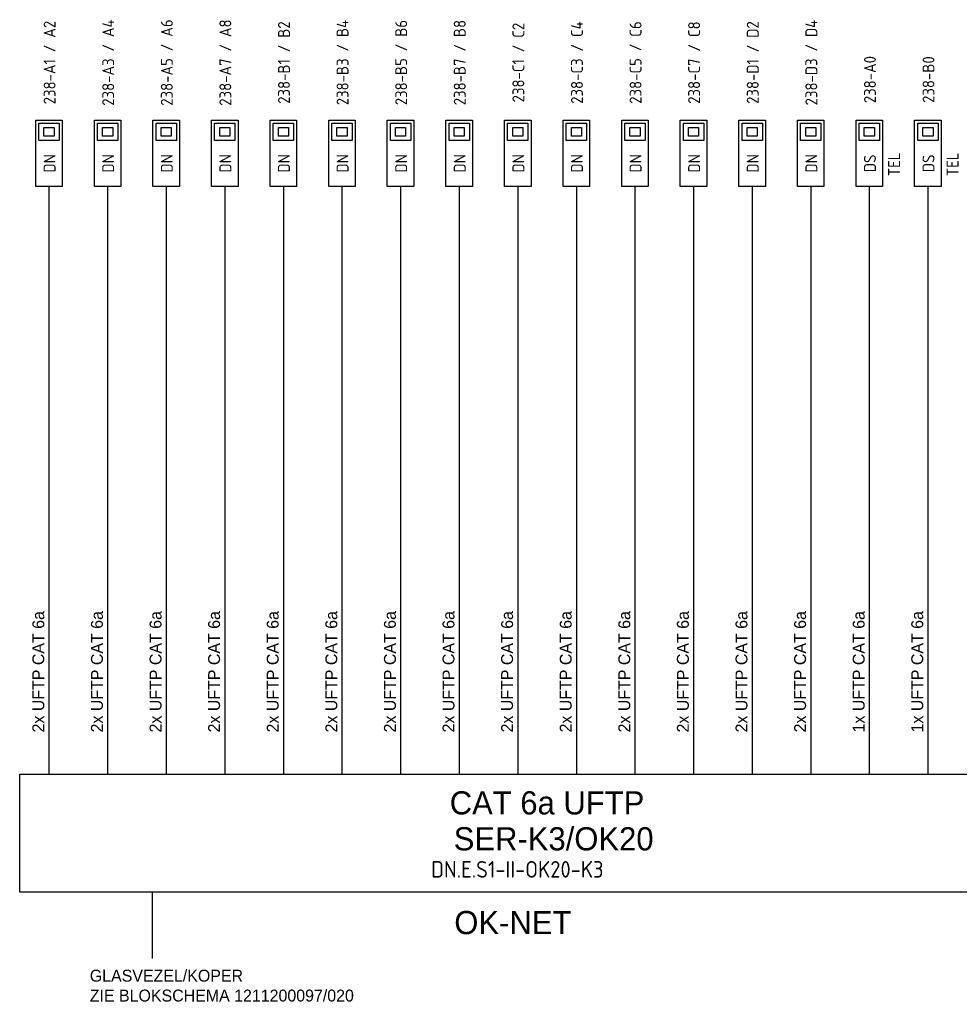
# Model space of a CAD drawing. Header units: millimetres. Extents: x 39 to 764, y 20 to 461.
# Tile 1 of 6: x 39 to 181, y 136 to 285. Entities that reach past the tile are written whole.
import ezdxf
from ezdxf.enums import TextEntityAlignment as Align

# ---------------------------------------------------------------- set-up
doc = ezdxf.new("R2010")
doc.units = ezdxf.units.MM
for name, color, linetype in [('AT$1A---_BIJSCHRIFT', 7, 'Continuous'), ('AT$1A---_TEKST', 2, 'Continuous'), ('E--L6100', 3, 'Continuous'), ('E--L6400', 3, 'Continuous'), ('EB6441--_ATTRIB', 2, 'Continuous'), ('EL6441--_DN', 7, 'Continuous')]:
    doc.layers.add(name, color=color, linetype=linetype)
doc.styles.add('GBB_ISOP', font='b-gbp3.shx')
doc.styles.add('NORATT', font='isocp.shx')
doc.styles.add('Normaal_staand', font='iso.shx')

# ---------------------------------------------------------------- blocks, each defined once
blk = doc.blocks.new('DATA-LS3')
at = {"layer": 'E--L6400', "color": 2, "linetype": 'Continuous'}
blk.add_line((3.1, 0), (0, 0), dxfattribs=at)
for points in [[(13.1, -2), (3.1, -2), (3.1, 2), (13.1, 2)], [(12.63, 1.53), (12.63, -1.54), (10.01, -1.54), (10.01, 1.53)], [(11.98, 0.76), (11.98, -0.77), (10.67, -0.77), (10.67, 0.76)]]:
    blk.add_lwpolyline(points, close=True, dxfattribs=at)
at = {"style": 'NORATT'}
for tag, flags, p in [('CODE', 9, (8.06, 6.75)), ('M_CODE', 8, (8.06, 3.75))]:
    blk.add_attdef(tag, text='', height=1.8, dxfattribs=dict(at, flags=flags)).set_placement(p, align=Align.MIDDLE_CENTER)
at = {"color": 1, "style": 'NORATT'}
blk.add_attdef('DATACODE', text='', height=1.8, dxfattribs=at).set_placement((8.06, 3.75), align=Align.MIDDLE_CENTER)
at = {"style": 'NORATT'}
for tag, flags, p in [('PANEEL', 9, (0, 3)), ('GRP', 8, (0, -5)), ('RUIMTE', 9, (0, -7.5))]:
    blk.add_attdef(tag, text='', height=1.8, dxfattribs=dict(at, flags=flags)).set_placement(p, align=Align.MIDDLE_LEFT)
at = {"color": 1, "style": 'NORATT'}
blk.add_attdef('DATA-TST', text='', height=1.8, dxfattribs=at).set_placement((4.62, 0), align=Align.MIDDLE_LEFT)

msp = doc.modelspace()

# ---------------------------------------------------------------- linework, layer by layer
at = {"color": 1}
msp.add_line((58.93, 153.01), (58.93, 143.01), dxfattribs=at)
at = {"color": 3}
msp.add_lwpolyline([(38.93, 170.85), (215.87, 170.85), (215.87, 153.01), (38.93, 153.01)], close=True, dxfattribs=at)
at = {"layer": 'E--L6100', "color": 1}
msp.add_line((43.35, 256.5), (43.35, 170.85), dxfattribs=at)
for points in [[(52.2, 256.5), (52.2, 170.85)], [(61.04, 256.5), (61.04, 170.85)], [(69.89, 256.5), (69.89, 170.85)], [(78.74, 256.5), (78.74, 170.85)], [(87.59, 256.5), (87.59, 170.85)], [(96.43, 256.5), (96.43, 170.85)], [(105.28, 256.5), (105.28, 170.85)], [(114.13, 256.5), (114.13, 170.85)], [(122.98, 256.5), (122.98, 170.85)], [(131.82, 256.5), (131.82, 170.85)], [(140.67, 256.5), (140.67, 170.85)], [(149.52, 256.5), (149.52, 170.85)], [(158.37, 256.5), (158.37, 170.85)], [(167.21, 256.5), (167.21, 170.85)], [(176.06, 256.5), (176.06, 170.85)]]:
    msp.add_lwpolyline(points, dxfattribs=at)

# ---------------------------------------------------------------- block references
at = {"layer": 'EL6441--_DN'}
ref = msp.add_blockref('DATA-LS3', (43.35, 256.5), dxfattribs=dict(at, rotation=90))
ref.add_attrib('DATACODE', '238-A1 / A2', dxfattribs={"layer": 'EB6441--_ATTRIB', "color": 1, "height": 1.8, "rotation": 90, "style": 'NORATT'}).set_placement((43.44, 278.3), align=Align.MIDDLE_CENTER)
ref.add_attrib('DATA-TST', 'DN', dxfattribs={"layer": 'EB6441--_ATTRIB', "color": 1, "height": 1.8, "rotation": 90, "style": 'NORATT'}).set_placement((43.44, 263.08), align=Align.MIDDLE_CENTER)
ref = msp.add_blockref('DATA-LS3', (52.2, 256.5), dxfattribs=dict(at, rotation=90))
ref.add_attrib('DATACODE', '238-A3 / A4', dxfattribs={"layer": 'EB6441--_ATTRIB', "color": 1, "height": 1.8, "rotation": 90, "style": 'NORATT'}).set_placement((52.29, 278.3), align=Align.MIDDLE_CENTER)
ref.add_attrib('DATA-TST', 'DN', dxfattribs={"layer": 'EB6441--_ATTRIB', "color": 1, "height": 1.8, "rotation": 90, "style": 'NORATT'}).set_placement((52.29, 263.08), align=Align.MIDDLE_CENTER)
ref = msp.add_blockref('DATA-LS3', (61.04, 256.5), dxfattribs=dict(at, rotation=90))
ref.add_attrib('DATACODE', '238-A5 / A6', dxfattribs={"layer": 'EB6441--_ATTRIB', "color": 1, "height": 1.8, "rotation": 90, "style": 'NORATT'}).set_placement((61.14, 278.3), align=Align.MIDDLE_CENTER)
ref.add_attrib('DATA-TST', 'DN', dxfattribs={"layer": 'EB6441--_ATTRIB', "color": 1, "height": 1.8, "rotation": 90, "style": 'NORATT'}).set_placement((61.14, 263.08), align=Align.MIDDLE_CENTER)
ref = msp.add_blockref('DATA-LS3', (69.89, 256.5), dxfattribs=dict(at, rotation=90))
ref.add_attrib('DATACODE', '238-A7 / A8', dxfattribs={"layer": 'EB6441--_ATTRIB', "color": 1, "height": 1.8, "rotation": 90, "style": 'NORATT'}).set_placement((69.98, 278.3), align=Align.MIDDLE_CENTER)
ref.add_attrib('DATA-TST', 'DN', dxfattribs={"layer": 'EB6441--_ATTRIB', "color": 1, "height": 1.8, "rotation": 90, "style": 'NORATT'}).set_placement((69.98, 263.08), align=Align.MIDDLE_CENTER)
ref = msp.add_blockref('DATA-LS3', (78.74, 256.5), dxfattribs=dict(at, rotation=90))
ref.add_attrib('DATACODE', '238-B1 / B2', dxfattribs={"layer": 'EB6441--_ATTRIB', "color": 1, "height": 1.8, "rotation": 90, "style": 'NORATT'}).set_placement((78.83, 278.3), align=Align.MIDDLE_CENTER)
ref.add_attrib('DATA-TST', 'DN', dxfattribs={"layer": 'EB6441--_ATTRIB', "color": 1, "height": 1.8, "rotation": 90, "style": 'NORATT'}).set_placement((78.83, 263.08), align=Align.MIDDLE_CENTER)
ref = msp.add_blockref('DATA-LS3', (87.59, 256.5), dxfattribs=dict(at, rotation=90))
ref.add_attrib('DATACODE', '238-B3 / B4', dxfattribs={"layer": 'EB6441--_ATTRIB', "color": 1, "height": 1.8, "rotation": 90, "style": 'NORATT'}).set_placement((87.68, 278.3), align=Align.MIDDLE_CENTER)
ref.add_attrib('DATA-TST', 'DN', dxfattribs={"layer": 'EB6441--_ATTRIB', "color": 1, "height": 1.8, "rotation": 90, "style": 'NORATT'}).set_placement((87.68, 263.08), align=Align.MIDDLE_CENTER)
ref = msp.add_blockref('DATA-LS3', (96.43, 256.5), dxfattribs=dict(at, rotation=90))
ref.add_attrib('DATACODE', '238-B5 / B6', dxfattribs={"layer": 'EB6441--_ATTRIB', "color": 1, "height": 1.8, "rotation": 90, "style": 'NORATT'}).set_placement((96.53, 278.3), align=Align.MIDDLE_CENTER)
ref.add_attrib('DATA-TST', 'DN', dxfattribs={"layer": 'EB6441--_ATTRIB', "color": 1, "height": 1.8, "rotation": 90, "style": 'NORATT'}).set_placement((96.53, 263.08), align=Align.MIDDLE_CENTER)
ref = msp.add_blockref('DATA-LS3', (105.28, 256.5), dxfattribs=dict(at, rotation=90))
ref.add_attrib('DATACODE', '238-B7 / B8', dxfattribs={"layer": 'EB6441--_ATTRIB', "color": 1, "height": 1.8, "rotation": 90, "style": 'NORATT'}).set_placement((105.37, 278.3), align=Align.MIDDLE_CENTER)
ref.add_attrib('DATA-TST', 'DN', dxfattribs={"layer": 'EB6441--_ATTRIB', "color": 1, "height": 1.8, "rotation": 90, "style": 'NORATT'}).set_placement((105.37, 263.08), align=Align.MIDDLE_CENTER)
ref = msp.add_blockref('DATA-LS3', (114.13, 256.5), dxfattribs=dict(at, rotation=90))
ref.add_attrib('DATACODE', '238-C1 / C2', dxfattribs={"layer": 'EB6441--_ATTRIB', "color": 1, "height": 1.8, "rotation": 90, "style": 'NORATT'}).set_placement((114.22, 278.3), align=Align.MIDDLE_CENTER)
ref.add_attrib('DATA-TST', 'DN', dxfattribs={"layer": 'EB6441--_ATTRIB', "color": 1, "height": 1.8, "rotation": 90, "style": 'NORATT'}).set_placement((114.22, 263.08), align=Align.MIDDLE_CENTER)
ref = msp.add_blockref('DATA-LS3', (122.98, 256.5), dxfattribs=dict(at, rotation=90))
ref.add_attrib('DATACODE', '238-C3 / C4', dxfattribs={"layer": 'EB6441--_ATTRIB', "color": 1, "height": 1.8, "rotation": 90, "style": 'NORATT'}).set_placement((123.07, 278.3), align=Align.MIDDLE_CENTER)
ref.add_attrib('DATA-TST', 'DN', dxfattribs={"layer": 'EB6441--_ATTRIB', "color": 1, "height": 1.8, "rotation": 90, "style": 'NORATT'}).set_placement((123.07, 263.08), align=Align.MIDDLE_CENTER)
ref = msp.add_blockref('DATA-LS3', (131.82, 256.5), dxfattribs=dict(at, rotation=90))
ref.add_attrib('DATACODE', '238-C5 / C6', dxfattribs={"layer": 'EB6441--_ATTRIB', "color": 1, "height": 1.8, "rotation": 90, "style": 'NORATT'}).set_placement((131.92, 278.3), align=Align.MIDDLE_CENTER)
ref.add_attrib('DATA-TST', 'DN', dxfattribs={"layer": 'EB6441--_ATTRIB', "color": 1, "height": 1.8, "rotation": 90, "style": 'NORATT'}).set_placement((131.92, 263.08), align=Align.MIDDLE_CENTER)
ref = msp.add_blockref('DATA-LS3', (140.67, 256.5), dxfattribs=dict(at, rotation=90))
ref.add_attrib('DATACODE', '238-C7 / C8', dxfattribs={"layer": 'EB6441--_ATTRIB', "color": 1, "height": 1.8, "rotation": 90, "style": 'NORATT'}).set_placement((140.76, 278.3), align=Align.MIDDLE_CENTER)
ref.add_attrib('DATA-TST', 'DN', dxfattribs={"layer": 'EB6441--_ATTRIB', "color": 1, "height": 1.8, "rotation": 90, "style": 'NORATT'}).set_placement((140.76, 263.08), align=Align.MIDDLE_CENTER)
ref = msp.add_blockref('DATA-LS3', (149.52, 256.5), dxfattribs=dict(at, rotation=90))
ref.add_attrib('DATACODE', '238-D1 / D2', dxfattribs={"layer": 'EB6441--_ATTRIB', "color": 1, "height": 1.8, "rotation": 90, "style": 'NORATT'}).set_placement((149.61, 278.3), align=Align.MIDDLE_CENTER)
ref.add_attrib('DATA-TST', 'DN', dxfattribs={"layer": 'EB6441--_ATTRIB', "color": 1, "height": 1.8, "rotation": 90, "style": 'NORATT'}).set_placement((149.61, 263.08), align=Align.MIDDLE_CENTER)
ref = msp.add_blockref('DATA-LS3', (158.37, 256.5), dxfattribs=dict(at, rotation=90))
ref.add_attrib('DATACODE', '238-D3 / D4', dxfattribs={"layer": 'EB6441--_ATTRIB', "color": 1, "height": 1.8, "rotation": 90, "style": 'NORATT'}).set_placement((158.46, 278.3), align=Align.MIDDLE_CENTER)
ref.add_attrib('DATA-TST', 'DN', dxfattribs={"layer": 'EB6441--_ATTRIB', "color": 1, "height": 1.8, "rotation": 90, "style": 'NORATT'}).set_placement((158.46, 263.08), align=Align.MIDDLE_CENTER)
ref = msp.add_blockref('DATA-LS3', (176.06, 256.5), dxfattribs=dict(at, rotation=90))
ref.add_attrib('DATACODE', '238-B0', dxfattribs={"layer": 'EB6441--_ATTRIB', "color": 1, "height": 1.8, "rotation": 90, "style": 'NORATT'}).set_placement((176.15, 275.73), align=Align.MIDDLE_CENTER)
ref.add_attrib('DATA-TST', 'DS', dxfattribs={"layer": 'EB6441--_ATTRIB', "color": 1, "height": 1.8, "rotation": 90, "style": 'NORATT'}).set_placement((176.15, 263.08), align=Align.MIDDLE_CENTER)
ref.add_attrib('GRP', 'TEL', dxfattribs={"layer": 'EB6441--_ATTRIB', "color": 1, "height": 1.8, "rotation": -270, "style": 'NORATT', "oblique": 360, "flags": 8}).set_placement((179.79, 261.14), align=Align.MIDDLE_LEFT)
ref = msp.add_blockref('DATA-LS3', (167.21, 256.5), dxfattribs=dict(at, rotation=90))
ref.add_attrib('DATACODE', '238-A0', dxfattribs={"layer": 'EB6441--_ATTRIB', "color": 1, "height": 1.8, "rotation": 90, "style": 'NORATT'}).set_placement((167.31, 275.73), align=Align.MIDDLE_CENTER)
ref.add_attrib('DATA-TST', 'DS', dxfattribs={"layer": 'EB6441--_ATTRIB', "color": 1, "height": 1.8, "rotation": 90, "style": 'NORATT'}).set_placement((167.31, 263.08), align=Align.MIDDLE_CENTER)
ref.add_attrib('GRP', 'TEL', dxfattribs={"layer": 'EB6441--_ATTRIB', "color": 1, "height": 1.8, "rotation": -270, "style": 'NORATT', "oblique": 360, "flags": 8}).set_placement((170.95, 261.14), align=Align.MIDDLE_LEFT)

# ---------------------------------------------------------------- texts
at = {"layer": 'AT$1A---_BIJSCHRIFT', "color": 2, "style": 'Normaal_staand'}
msp.add_text('DN.E.S1-II-OK20-K3', height=2.5, dxfattribs=at).set_placement((101.05, 154.48), align=Align.BOTTOM_LEFT)
at = {"layer": 'AT$1A---_TEKST', "style": 'GBB_ISOP'}
for s, p in [('2x UFTP CAT 6a', (43.18, 177.15)), ('2x UFTP CAT 6a', (52.03, 177.15)), ('2x UFTP CAT 6a', (60.88, 177.15)), ('2x UFTP CAT 6a', (69.72, 177.15)), ('2x UFTP CAT 6a', (78.57, 177.15)), ('2x UFTP CAT 6a', (87.42, 177.15)), ('2x UFTP CAT 6a', (96.27, 177.15)), ('2x UFTP CAT 6a', (105.11, 177.15)), ('2x UFTP CAT 6a', (113.96, 177.15)), ('2x UFTP CAT 6a', (122.81, 177.15)), ('2x UFTP CAT 6a', (131.66, 177.15)), ('2x UFTP CAT 6a', (140.5, 177.15)), ('2x UFTP CAT 6a', (149.35, 177.15)), ('2x UFTP CAT 6a', (158.2, 177.15)), ('1x UFTP CAT 6a', (167.05, 177.15)), ('1x UFTP CAT 6a', (175.89, 177.15))]:
    msp.add_text(s, height=1.8, rotation=90, dxfattribs=at).set_placement(p, align=Align.BOTTOM_LEFT)
at = {"layer": 'AT$1A---_TEKST', "color": 3, "style": 'GBB_ISOP'}
for s, p in [('CAT 6a UFTP', (118.55, 166.52)), ('SER-K3/OK20', (119.55, 161.16)), ('OK-NET', (113.39, 148.45))]:
    msp.add_text(s, height=3.5, dxfattribs=at).set_placement(p, align=Align.MIDDLE)
at = {"layer": 'AT$1A---_TEKST', "style": 'GBB_ISOP'}
for s, p in [('GLASVEZEL/KOPER', (49.51, 138.98)), ('ZIE BLOKSCHEMA 1211200097/020', (49.51, 135.98))]:
    msp.add_text(s, height=1.8, dxfattribs=at).set_placement(p, align=Align.BOTTOM_LEFT)

doc.saveas('drawing.dxf')
